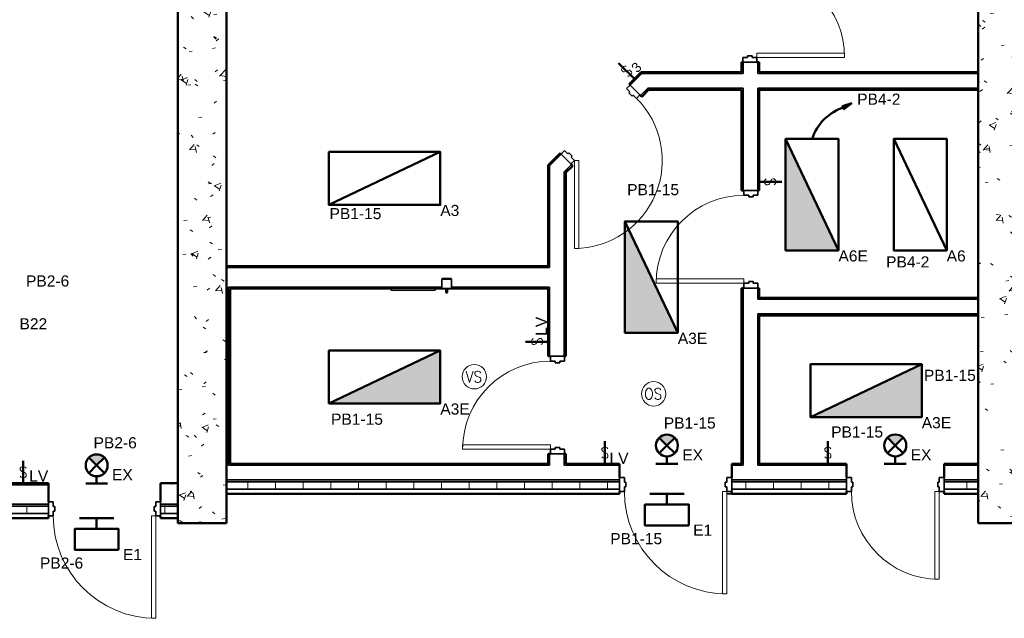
# Model space of a CAD drawing. Header units: inches. Extents: x 8478 to 36837, y 632 to 6786.
# Tile 3 of 5: x 25843 to 26247, y 1093 to 1338. Entities that reach past the tile are written whole.
import ezdxf
from ezdxf.enums import TextEntityAlignment as Align

# ---------------------------------------------------------------- set-up
doc = ezdxf.new("R2010")
doc.units = ezdxf.units.IN
doc.header["$MEASUREMENT"] = 0
doc.linetypes.add('Dash', pattern=[0.25, 0.125, -0.125])
for name, color, linetype, lineweight in [('E-GND-SYMB', 7, 'Dash', 40), ('E-LIGHT-CTRL', 7, 'Continuous', 20), ('E-LIGHT-SYMB', 7, 'Continuous', 30), ('E-LITE-CLNG', 7, 'Continuous', 50), ('E-LITE-CNMB', 7, 'Continuous', 35), ('E-LITE-IDEN', 7, 'Continuous', 35), ('E-LITE-SWCH', 7, 'Continuous', 50), ('E-POWR-CIRC', 7, 'Continuous', 50), ('E-POWR-CNMB', 7, 'Continuous', 35), ('G-PLAN-OTLN', 7, 'Continuous', 35)]:
    doc.layers.add(name, color=color, linetype=linetype, lineweight=lineweight)
doc.styles.add('Arial', font='arial.ttf', dxfattribs={"height": 0.125})
doc.styles.add('NOTES_0.12in', font='romans.shx', dxfattribs={"width": 0.9, "height": 0.12})
doc.styles.get("Standard").update_dxf_attribs({"font": 'arial.ttf'})
pattern_1 = [(50, (0, 0), (27.5427, -2.40992), [2.88, -31.68]), (355, (0, 0), (-5.32784, 28.88427), [2.304, -25.344]), (100.451, (2.295, -0.2), (22.21532, 26.47393), [2.448, -26.924]), (46.184, (0, 7.68), (40.98187, -6.35642), [4.32, -47.52]), (96.636, (3.415, 7.15), (35.89075, 37.4062), [3.671, -40.386]), (351.184, (0, 7.68), (35.89097, 37.4062), [3.456, -38.016]), (21, (3.84, 5.76), (22.92104, -15.46073), [2.88, -31.68]), (326, (3.84, 5.76), (9.34353, 27.84574), [2.304, -25.344]), (71.451, (5.75, 4.472), (32.26477, 12.38442), [2.448, -26.924]), (37.5, (0, 0), (0.466855, 12.782707), [1.267, -23.77, 1.267, -24.461, -25.44]), (37.5, (0, 0), (0.466855, 12.782707), [-50.765, 1.267, -24.173]), (7.5, (0, 0), (10.10159, 15.14509), [1.267, -13.402, 1.267, -23.194, -9.696]), (7.5, (0, 0), (10.10159, 15.14509), [-39.13, 1.267, -8.429]), (327.5, (-8.563, 0), (20.49916, -0.86578), [1.267, -8.333, 1.267, -28.685, -39.744]), (327.5, (-8.563, 0), (20.49916, -0.86578), [-39.552, 1.267, -38.477]), (317.5, (-12.403, 0), (22.39478, 3.84429), [1.267, -11.213, 1.267, -18.624, -28.224]), (317.5, (-12.403, 0), (22.39478, 3.84429), [-32.371, 1.267, -26.957])]
pattern_2 = [(0, (0, 0), (30.72, 7.68), [1.267, -21.773, 1.267, -21.773, -122.88]), (0, (0, 0), (30.72, 7.68), [-46.08, 1.267, -44.813, 1.267, -21.773, -53.76]), (0, (0, 0), (30.72, 7.68), [-115.2, 1.267, -14.093, 1.267, -37.133]), (120, (11.52, 3.84), (-22.011075, 22.7643), [1.267, -21.773, 1.267, -21.773, -122.88]), (120, (11.52, 3.84), (-22.011075, 22.7643), [-46.08, 1.267, -44.813, 1.267, -21.773, -53.76]), (120, (11.52, 3.84), (-22.011075, 22.7643), [-115.2, 1.267, -14.093, 1.267, -37.133]), (240, (15.36, 19.2), (-8.708925, -30.4443), [1.267, -21.773, 1.267, -21.773, -122.88]), (240, (15.36, 19.2), (-8.708925, -30.4443), [-46.08, 1.267, -44.813, 1.267, -21.773, -53.76]), (240, (15.36, 19.2), (-8.708925, -30.4443), [-115.2, 1.267, -14.093, 1.267, -37.133])]
pattern_3 = [(0, (0, 0), (0, 11.331), []), (90, (0, 0), (-11.331, 7e-16), [])]

# ---------------------------------------------------------------- blocks, each defined once
blk = doc.blocks.new('100% ANG M&I Facility_Floor Plan_7-31_elec_copy')
at = {"layer": 'G-PLAN-OTLN', "lineweight": 9}
h = blk.add_hatch(dxfattribs=at)
h.set_pattern_fill('FP_1', color=256, style=0, pattern_type=2)
h.set_pattern_definition(pattern_1)
h.paths.add_polyline_path([(-2511.59, 2267.21), (-2491.59, 2267.21), (-2491.59, 2767.21), (-2511.59, 2767.21), (-2511.59, 2269.84)])
h = blk.add_hatch(dxfattribs=at)
h.set_pattern_fill('FP_1', color=256, style=0, pattern_type=2)
h.set_pattern_definition(pattern_1)
h.paths.add_polyline_path([(-2819.59, 2267.21), (-2819.59, 2747.21), (-2839.59, 2747.21), (-2839.59, 2267.21)])
h = blk.add_hatch(dxfattribs=at)
h.set_pattern_fill('FP_2', color=256, style=0, pattern_type=2)
h.set_pattern_definition(pattern_2)
h.paths.add_polyline_path([(-2511.59, 2444.84), (-2511.59, 2445.46), (-2601.97, 2445.46), (-2601.97, 2444.84), (-2547, 2444.84)])
h.paths.add_polyline_path([(-2607.97, 2444.84), (-2607.97, 2445.46), (-2646.91, 2445.46), (-2647.54, 2444.84), (-2608.59, 2444.84)])
h = blk.add_hatch(dxfattribs=at)
h.set_pattern_fill('FP_2', color=256, style=0, pattern_type=2)
h.set_pattern_definition(pattern_2)
h.paths.add_polyline_path([(-2687.84, 2371.96), (-2687.84, 2372.59), (-2819.59, 2372.59), (-2819.59, 2371.96), (-2724.93, 2371.96)])
h = blk.add_hatch(dxfattribs=at)
h.set_pattern_fill('FP_2', color=256, style=0, pattern_type=2)
h.set_pattern_definition(pattern_2)
h.paths.add_polyline_path([(-2687.84, 2363.34), (-2687.84, 2363.96), (-2727.36, 2363.96), (-2727.36, 2363.34), (-2724.93, 2363.34)])
h.paths.add_polyline_path([(-2732.39, 2363.34), (-2731.42, 2363.34), (-2731.42, 2363.96), (-2818.72, 2363.96), (-2818.72, 2363.34), (-2752.12, 2363.34), (-2752.12, 2363.46), (-2734.12, 2363.46), (-2734.12, 2363.34)])
h = blk.add_hatch(dxfattribs=at)
h.set_pattern_fill('FP_2', color=256, style=0, pattern_type=2)
h.set_pattern_definition(pattern_2)
h.paths.add_polyline_path([(-2818.72, 2291.59), (-2818.09, 2291.59), (-2818.09, 2363.34), (-2818.72, 2363.34), (-2818.72, 2300.06)])
h = blk.add_hatch(dxfattribs=at)
h.set_pattern_fill('FP_2', color=256, style=0, pattern_type=2)
h.set_pattern_definition(pattern_2)
h.paths.add_polyline_path([(-2511.59, 2358.96), (-2511.59, 2359.59), (-2601.34, 2359.59), (-2601.34, 2358.96), (-2547, 2358.96)])
h = blk.add_hatch(dxfattribs=at)
h.set_pattern_fill('FP_2', color=256, style=0, pattern_type=2)
h.set_pattern_definition(pattern_2)
h.paths.add_polyline_path([(-2784.23, 2290.96), (-2687.22, 2290.96), (-2687.22, 2291.59), (-2818.72, 2291.59), (-2818.72, 2290.96), (-2813.89, 2290.96)])
h.paths.add_polyline_path([(-2681.22, 2290.96), (-2658.59, 2290.96), (-2658.59, 2291.59), (-2681.22, 2291.59)])
h.paths.add_polyline_path([(-2565.59, 2290.96), (-2565.59, 2291.59), (-2601.97, 2291.59), (-2601.97, 2290.96)])
h.paths.add_polyline_path([(-2525.59, 2290.96), (-2511.59, 2290.96), (-2511.59, 2291.59), (-2525.59, 2291.59)])
h.paths.add_polyline_path([(-2607.97, 2290.96), (-2607.97, 2291.59), (-2612.59, 2291.59), (-2612.59, 2290.96)])
h = blk.add_hatch(dxfattribs=at)
h.set_pattern_fill('FP_2', color=256, style=0, pattern_type=2)
h.set_pattern_definition(pattern_2)
h.paths.add_polyline_path([(-2843.54, 2282.96), (-2839.59, 2282.96), (-2839.59, 2283.59), (-2846.59, 2283.59), (-2846.59, 2282.96)])
h.paths.add_polyline_path([(-2947.75, 2282.96), (-2892.59, 2282.96), (-2892.59, 2283.59), (-2951.59, 2283.59), (-2951.59, 2282.96), (-2948.31, 2282.96)])
h.paths.add_polyline_path([(-3150.02, 2282.96), (-3147.59, 2282.96), (-3147.59, 2283.59), (-3259.59, 2283.59), (-3259.59, 2282.96)])
h = blk.add_hatch(dxfattribs=at)
h.set_pattern_fill('FP_3', color=256, style=0, pattern_type=2)
h.set_pattern_definition(pattern_3)
h.paths.add_polyline_path([(-2819.59, 2281.21), (-2658.59, 2281.21), (-2658.59, 2284.21), (-2819.59, 2284.21)])
h.paths.add_polyline_path([(-2565.59, 2281.21), (-2565.59, 2284.21), (-2612.59, 2284.21), (-2612.59, 2281.21), (-2606.31, 2281.21)])
h.paths.add_polyline_path([(-2525.59, 2281.21), (-2511.59, 2281.21), (-2511.59, 2284.21), (-2525.59, 2284.21), (-2525.59, 2282.15)])
h = blk.add_hatch(dxfattribs=at)
h.set_pattern_fill('FP_3', color=256, style=0, pattern_type=2)
h.set_pattern_definition(pattern_3)
h.paths.add_polyline_path([(-2843.54, 2271.21), (-2839.59, 2271.21), (-2839.59, 2274.21), (-2846.59, 2274.21), (-2846.59, 2271.21)])
h.paths.add_polyline_path([(-2902.85, 2271.21), (-2892.59, 2271.21), (-2892.59, 2274.21), (-2951.59, 2274.21), (-2951.59, 2271.21)])
h.paths.add_polyline_path([(-3147.83, 2271.21), (-3147.59, 2271.21), (-3147.59, 2273.96), (-3150.02, 2273.96), (-3149.92, 2274.21), (-3259.59, 2274.21), (-3259.59, 2271.21), (-3149.61, 2271.21)])
at = {"layer": 'G-PLAN-OTLN', "lineweight": 50}
for p, q in [((-2819.59, 2267.21), (-2819.59, 2767.21)), ((-2511.59, 2767.21), (-2511.59, 2267.21)), ((-2839.59, 2618.22), (-2839.59, 2267.21)), ((-2608.09, 2456.09), (-2608.59, 2456.09)), ((-2608.59, 2456.09), (-2608.59, 2452.09)), ((-2601.34, 2456.09), (-2602.34, 2456.09)), ((-2601.34, 2452.09), (-2601.34, 2456.09)), ((-2649.65, 2452.09), (-2654.61, 2447.14)), ((-2608.59, 2452.09), (-2649.65, 2452.09)), ((-2511.59, 2452.09), (-2601.34, 2452.09)), ((-2654.61, 2447.14), (-2654.25, 2446.78)), ((-2649.48, 2442.01), (-2646.65, 2444.84)), ((-2646.65, 2444.84), (-2608.59, 2444.84)), ((-2608.59, 2444.84), (-2608.59, 2403.59)), ((-2601.34, 2444.84), (-2511.59, 2444.84)), ((-2601.34, 2403.59), (-2601.34, 2444.84)), ((-2650.19, 2442.72), (-2649.48, 2442.01)), ((-2682.89, 2418.85), (-2687.84, 2413.9)), ((-2682.54, 2418.5), (-2682.89, 2418.85)), ((-2687.84, 2413.9), (-2687.84, 2372.59)), ((-2680.59, 2410.9), (-2677.76, 2413.73)), ((-2677.76, 2413.73), (-2678.47, 2414.43)), ((-2680.59, 2335.59), (-2680.59, 2410.9)), ((-2608.59, 2403.59), (-2607.59, 2403.59)), ((-2601.84, 2403.59), (-2601.34, 2403.59)), ((-2687.84, 2372.59), (-2819.59, 2372.59)), ((-2731.42, 2367.29), (-2731.42, 2367.34)), ((-2731.42, 2367.34), (-2727.36, 2367.34)), ((-2727.36, 2367.34), (-2727.36, 2367.29)), ((-2818.09, 2363.34), (-2752.12, 2363.34)), ((-2818.09, 2291.59), (-2818.09, 2363.34)), ((-2734.12, 2363.34), (-2732.39, 2363.34)), ((-2726.39, 2363.34), (-2687.84, 2363.34)), ((-2687.84, 2363.34), (-2687.84, 2335.59)), ((-2607.59, 2363.59), (-2608.59, 2363.59)), ((-2608.59, 2363.59), (-2608.59, 2291.59)), ((-2601.34, 2363.59), (-2601.84, 2363.59)), ((-2601.34, 2359.59), (-2601.34, 2363.59)), ((-2511.59, 2359.59), (-2601.34, 2359.59)), ((-2601.34, 2291.59), (-2601.34, 2352.34)), ((-2601.34, 2352.34), (-2511.59, 2352.34)), ((-2687.84, 2335.59), (-2686.84, 2335.59)), ((-2681.09, 2335.59), (-2680.59, 2335.59)), ((-2686.84, 2295.59), (-2687.84, 2295.59)), ((-2687.84, 2295.59), (-2687.84, 2291.59)), ((-2680.59, 2295.59), (-2681.09, 2295.59)), ((-2680.59, 2291.59), (-2680.59, 2295.59)), ((-2687.84, 2291.59), (-2818.09, 2291.59)), ((-2658.59, 2291.59), (-2680.59, 2291.59)), ((-2658.59, 2285.96), (-2658.59, 2291.59)), ((-2608.59, 2291.59), (-2612.59, 2291.59)), ((-2612.59, 2291.59), (-2612.59, 2285.96)), ((-2565.59, 2291.59), (-2601.34, 2291.59)), ((-2565.59, 2285.96), (-2565.59, 2291.59)), ((-2511.59, 2291.59), (-2525.59, 2291.59)), ((-2525.59, 2291.59), (-2525.59, 2285.96)), ((-2892.59, 2283.59), (-2951.59, 2283.59)), ((-2892.59, 2275.96), (-2892.59, 2283.59)), ((-2839.59, 2283.59), (-2846.59, 2283.59)), ((-2846.59, 2283.59), (-2846.59, 2275.96)), ((-2658.59, 2279.21), (-2658.59, 2280.21)), ((-2612.59, 2280.21), (-2612.59, 2279.21)), ((-2565.59, 2279.21), (-2565.59, 2280.21)), ((-2525.59, 2280.21), (-2525.59, 2279.21)), ((-2819.59, 2279.21), (-2658.59, 2279.21)), ((-2612.59, 2279.21), (-2565.59, 2279.21)), ((-2525.59, 2279.21), (-2511.59, 2279.21)), ((-2951.59, 2269.21), (-2892.59, 2269.21)), ((-2892.59, 2269.21), (-2892.59, 2270.21)), ((-2846.59, 2270.21), (-2846.59, 2269.21)), ((-2846.59, 2269.21), (-2839.59, 2269.21)), ((-2839.59, 2267.21), (-2819.59, 2267.21)), ((-2511.59, 2267.21), (-2491.59, 2267.21))]:
    blk.add_line(p, q, dxfattribs=at)
at = {"layer": 'G-PLAN-OTLN'}
for p, q in [((-2606.15, 2458.09), (-2608.09, 2458.09)), ((-2608.09, 2458.09), (-2608.09, 2456.09)), ((-2604.28, 2458.71), (-2606.15, 2458.71)), ((-2606.15, 2458.71), (-2606.15, 2458.09)), ((-2604.28, 2458.09), (-2604.28, 2458.71)), ((-2602.34, 2458.09), (-2604.28, 2458.09)), ((-2602.34, 2456.09), (-2602.34, 2458.09)), ((-2608.09, 2456.09), (-2602.34, 2456.09)), ((-2607.97, 2456.09), (-2607.97, 2451.46)), ((-2601.97, 2451.46), (-2601.97, 2456.09)), ((-2654.16, 2446.69), (-2649.4, 2451.46)), ((-2650.28, 2451.46), (-2649.4, 2451.46)), ((-2607.97, 2451.46), (-2649.4, 2451.46)), ((-2511.59, 2451.46), (-2601.97, 2451.46)), ((-2654.25, 2446.78), (-2655.67, 2445.37)), ((-2655.67, 2445.37), (-2654.3, 2444)), ((-2650.19, 2442.72), (-2654.25, 2446.78)), ((-2646.91, 2445.46), (-2649.92, 2442.45)), ((-2607.97, 2445.46), (-2646.91, 2445.46)), ((-2607.97, 2445.46), (-2607.97, 2403.59)), ((-2511.59, 2445.46), (-2601.97, 2445.46)), ((-2601.97, 2403.59), (-2601.97, 2445.46)), ((-2654.3, 2444), (-2654.74, 2443.56)), ((-2654.74, 2443.56), (-2653.41, 2442.23)), ((-2653.41, 2442.23), (-2652.97, 2442.67)), ((-2652.97, 2442.67), (-2651.6, 2441.3)), ((-2651.6, 2441.3), (-2650.19, 2442.72)), ((-2687.22, 2413.64), (-2682.45, 2418.41)), ((-2681.12, 2419.91), (-2682.54, 2418.5)), ((-2682.54, 2418.5), (-2678.47, 2414.43)), ((-2679.75, 2418.54), (-2681.12, 2419.91)), ((-2679.31, 2418.98), (-2679.75, 2418.54)), ((-2677.99, 2417.66), (-2679.31, 2418.98)), ((-2678.43, 2417.22), (-2677.99, 2417.66)), ((-2677.06, 2415.85), (-2678.43, 2417.22)), ((-2687.22, 2413.64), (-2687.22, 2371.96)), ((-2678.21, 2414.17), (-2681.22, 2411.16)), ((-2678.47, 2414.43), (-2677.06, 2415.85)), ((-2681.22, 2411.16), (-2681.22, 2335.59)), ((-2607.59, 2403.59), (-2601.84, 2403.59)), ((-2607.59, 2401.59), (-2607.59, 2403.59)), ((-2605.65, 2401.59), (-2607.59, 2401.59)), ((-2605.65, 2400.96), (-2605.65, 2401.59)), ((-2603.78, 2400.96), (-2605.65, 2400.96)), ((-2603.78, 2401.59), (-2603.78, 2400.96)), ((-2601.84, 2401.59), (-2603.78, 2401.59)), ((-2601.84, 2403.59), (-2601.84, 2401.59)), ((-2687.22, 2371.96), (-2819.59, 2371.96)), ((-2727.36, 2367.29), (-2731.42, 2367.29)), ((-2731.42, 2367.29), (-2731.42, 2363.34)), ((-2727.36, 2363.34), (-2727.36, 2367.29)), ((-2607.59, 2363.59), (-2607.59, 2365.59)), ((-2607.59, 2365.59), (-2605.65, 2365.59)), ((-2605.65, 2366.21), (-2603.78, 2366.21)), ((-2605.65, 2365.59), (-2605.65, 2366.21)), ((-2603.78, 2366.21), (-2603.78, 2365.59)), ((-2603.78, 2365.59), (-2601.84, 2365.59)), ((-2601.84, 2365.59), (-2601.84, 2363.59)), ((-2731.42, 2363.96), (-2818.72, 2363.96)), ((-2818.72, 2290.96), (-2818.72, 2363.96)), ((-2752.12, 2363.46), (-2734.12, 2363.46)), ((-2752.12, 2363.46), (-2752.12, 2362.71)), ((-2752.12, 2363.46), (-2752.12, 2362.71)), ((-2734.12, 2362.71), (-2752.12, 2362.71)), ((-2734.12, 2362.71), (-2734.12, 2363.46)), ((-2734.12, 2362.71), (-2734.12, 2363.46)), ((-2732.39, 2363.34), (-2726.39, 2363.34)), ((-2732.39, 2363.34), (-2732.39, 2363.31)), ((-2732.39, 2363.31), (-2726.39, 2363.31)), ((-2732.15, 2363.26), (-2732.39, 2363.31)), ((-2726.63, 2363.26), (-2732.15, 2363.26)), ((-2729.76, 2363.26), (-2729.76, 2363.19)), ((-2729.02, 2363.19), (-2729.76, 2363.19)), ((-2729.76, 2363.19), (-2729.49, 2363.19)), ((-2729.74, 2363.26), (-2729.74, 2362.26)), ((-2729.74, 2361.71), (-2729.74, 2361.64)), ((-2729.69, 2361.71), (-2729.39, 2361.71)), ((-2729.69, 2361.64), (-2729.39, 2361.64)), ((-2729.47, 2361.94), (-2729.47, 2361.71)), ((-2729.47, 2361.94), (-2729.39, 2361.94)), ((-2729.45, 2363.19), (-2729.45, 2363.26)), ((-2729.32, 2363.19), (-2729.45, 2363.19)), ((-2729.39, 2361.94), (-2729.31, 2361.94)), ((-2729.39, 2361.71), (-2729.09, 2361.71)), ((-2729.39, 2361.64), (-2729.09, 2361.64)), ((-2729.32, 2363.19), (-2729.32, 2363.26)), ((-2729.31, 2361.71), (-2729.31, 2361.94)), ((-2729.3, 2363.19), (-2729.02, 2363.19)), ((-2729.05, 2362.26), (-2729.05, 2363.26)), ((-2729.05, 2361.64), (-2729.05, 2361.71)), ((-2729.02, 2363.19), (-2729.02, 2363.26)), ((-2687.22, 2363.96), (-2727.36, 2363.96)), ((-2726.39, 2363.31), (-2726.63, 2363.26)), ((-2726.39, 2363.31), (-2726.39, 2363.34)), ((-2687.22, 2363.96), (-2687.22, 2335.59)), ((-2607.97, 2363.59), (-2607.97, 2290.96)), ((-2601.84, 2363.59), (-2607.59, 2363.59)), ((-2601.97, 2363.59), (-2601.97, 2358.96)), ((-2511.59, 2358.96), (-2601.97, 2358.96)), ((-2601.97, 2352.96), (-2601.97, 2290.96)), ((-2511.59, 2352.96), (-2601.97, 2352.96)), ((-2686.84, 2335.59), (-2681.09, 2335.59)), ((-2686.84, 2333.59), (-2686.84, 2335.59)), ((-2684.91, 2333.59), (-2686.84, 2333.59)), ((-2684.91, 2332.96), (-2684.91, 2333.59)), ((-2683.03, 2332.96), (-2684.91, 2332.96)), ((-2683.03, 2333.59), (-2683.03, 2332.96)), ((-2681.09, 2333.59), (-2683.03, 2333.59)), ((-2681.09, 2335.59), (-2681.09, 2333.59)), ((-2687.22, 2295.59), (-2687.22, 2290.96)), ((-2686.84, 2295.59), (-2686.84, 2297.59)), ((-2686.84, 2297.59), (-2684.91, 2297.59)), ((-2681.09, 2295.59), (-2686.84, 2295.59)), ((-2684.91, 2298.21), (-2683.03, 2298.21)), ((-2684.91, 2297.59), (-2684.91, 2298.21)), ((-2683.03, 2298.21), (-2683.03, 2297.59)), ((-2683.03, 2297.59), (-2681.09, 2297.59)), ((-2681.22, 2295.59), (-2681.22, 2290.96)), ((-2681.09, 2297.59), (-2681.09, 2295.59)), ((-2687.22, 2290.96), (-2818.72, 2290.96)), ((-2658.59, 2290.96), (-2681.22, 2290.96)), ((-2607.97, 2290.96), (-2612.59, 2290.96)), ((-2565.59, 2290.96), (-2601.97, 2290.96)), ((-2511.59, 2290.96), (-2525.59, 2290.96)), ((-2658.59, 2284.96), (-2819.59, 2284.96)), ((-2658.59, 2284.21), (-2819.59, 2284.21)), ((-2658.59, 2285.96), (-2656.59, 2285.96)), ((-2658.59, 2280.21), (-2658.59, 2285.96)), ((-2656.59, 2285.96), (-2656.59, 2284.03)), ((-2656.59, 2284.03), (-2655.97, 2284.03)), ((-2655.97, 2284.03), (-2655.97, 2282.15)), ((-2615.22, 2284.03), (-2614.59, 2284.03)), ((-2615.22, 2282.15), (-2615.22, 2284.03)), ((-2614.59, 2285.96), (-2612.59, 2285.96)), ((-2614.59, 2284.03), (-2614.59, 2285.96)), ((-2612.59, 2285.96), (-2612.59, 2280.21)), ((-2565.59, 2284.96), (-2612.59, 2284.96)), ((-2565.59, 2284.21), (-2612.59, 2284.21)), ((-2565.59, 2285.96), (-2563.59, 2285.96)), ((-2565.59, 2280.21), (-2565.59, 2285.96)), ((-2563.59, 2285.96), (-2563.59, 2284.03)), ((-2563.59, 2284.03), (-2562.97, 2284.03)), ((-2562.97, 2284.03), (-2562.97, 2282.15)), ((-2528.22, 2284.03), (-2527.59, 2284.03)), ((-2528.22, 2282.15), (-2528.22, 2284.03)), ((-2527.59, 2285.96), (-2525.59, 2285.96)), ((-2527.59, 2284.03), (-2527.59, 2285.96)), ((-2525.59, 2285.96), (-2525.59, 2280.21)), ((-2511.59, 2284.96), (-2525.59, 2284.96)), ((-2511.59, 2284.21), (-2525.59, 2284.21)), ((-2892.59, 2282.96), (-2948.31, 2282.96)), ((-2658.59, 2281.21), (-2819.59, 2281.21)), ((-2656.59, 2280.21), (-2658.59, 2280.21)), ((-2656.59, 2282.15), (-2656.59, 2280.21)), ((-2655.97, 2282.15), (-2656.59, 2282.15)), ((-2614.59, 2282.15), (-2615.22, 2282.15)), ((-2614.59, 2280.21), (-2614.59, 2282.15)), ((-2612.59, 2280.21), (-2614.59, 2280.21)), ((-2565.59, 2281.21), (-2612.59, 2281.21)), ((-2563.59, 2280.21), (-2565.59, 2280.21)), ((-2563.59, 2282.15), (-2563.59, 2280.21)), ((-2562.97, 2282.15), (-2563.59, 2282.15)), ((-2527.59, 2282.15), (-2528.22, 2282.15)), ((-2527.59, 2280.21), (-2527.59, 2282.15)), ((-2525.59, 2280.21), (-2527.59, 2280.21)), ((-2511.59, 2281.21), (-2525.59, 2281.21)), ((-2892.59, 2275.96), (-2890.59, 2275.96)), ((-2892.59, 2270.21), (-2892.59, 2275.96)), ((-2890.59, 2275.96), (-2890.59, 2274.03)), ((-2848.59, 2275.96), (-2846.59, 2275.96)), ((-2848.59, 2274.03), (-2848.59, 2275.96)), ((-2846.59, 2275.96), (-2846.59, 2270.21)), ((-2614.59, 2279.21), (-2612.59, 2279.21)), ((-2892.59, 2274.21), (-2951.59, 2274.21)), ((-2892.59, 2274.96), (-2948.31, 2274.96)), ((-2890.59, 2274.03), (-2889.97, 2274.03)), ((-2890.59, 2272.15), (-2890.59, 2270.21)), ((-2889.97, 2272.15), (-2890.59, 2272.15)), ((-2889.97, 2274.03), (-2889.97, 2272.15)), ((-2849.22, 2274.03), (-2848.59, 2274.03)), ((-2849.22, 2272.15), (-2849.22, 2274.03)), ((-2848.59, 2272.15), (-2849.22, 2272.15)), ((-2848.59, 2270.21), (-2848.59, 2272.15)), ((-2839.59, 2274.96), (-2846.59, 2274.96)), ((-2839.59, 2274.21), (-2846.59, 2274.21)), ((-2892.59, 2271.21), (-2951.59, 2271.21)), ((-2890.59, 2270.21), (-2892.59, 2270.21)), ((-2846.59, 2270.21), (-2848.59, 2270.21)), ((-2839.59, 2271.21), (-2846.59, 2271.21))]:
    blk.add_line(p, q, dxfattribs=at)
at = {"layer": 'G-PLAN-OTLN', "lineweight": 20}
for p, q in [((-2566.34, 2459.84), (-2602.34, 2459.84)), ((-2602.34, 2459.84), (-2602.34, 2458.09)), ((-2602.34, 2458.09), (-2566.34, 2458.09)), ((-2566.34, 2458.09), (-2566.34, 2459.84)), ((-2675.31, 2415.85), (-2677.06, 2415.85)), ((-2677.06, 2415.85), (-2677.06, 2379.85)), ((-2675.31, 2379.85), (-2675.31, 2415.85)), ((-2677.06, 2379.85), (-2675.31, 2379.85)), ((-2643.59, 2367.34), (-2607.59, 2367.34)), ((-2643.59, 2365.59), (-2643.59, 2367.34)), ((-2607.59, 2365.59), (-2643.59, 2365.59)), ((-2607.59, 2367.34), (-2607.59, 2365.59)), ((-2722.84, 2299.34), (-2686.84, 2299.34)), ((-2722.84, 2297.59), (-2722.84, 2299.34)), ((-2686.84, 2297.59), (-2722.84, 2297.59)), ((-2686.84, 2299.34), (-2686.84, 2297.59)), ((-2616.34, 2280.21), (-2614.59, 2280.21)), ((-2616.34, 2238.21), (-2616.34, 2280.21)), ((-2614.59, 2280.21), (-2614.59, 2238.21)), ((-2529.34, 2280.21), (-2527.59, 2280.21)), ((-2529.34, 2244.21), (-2529.34, 2280.21)), ((-2527.59, 2280.21), (-2527.59, 2244.21)), ((-2850.34, 2270.21), (-2848.59, 2270.21)), ((-2850.34, 2228.21), (-2850.34, 2270.21)), ((-2848.59, 2270.21), (-2848.59, 2228.21)), ((-2527.59, 2244.21), (-2529.34, 2244.21)), ((-2614.59, 2238.21), (-2616.34, 2238.21)), ((-2848.59, 2228.21), (-2850.34, 2228.21))]:
    blk.add_line(p, q, dxfattribs=at)
at = {"layer": 'G-PLAN-OTLN', "linetype": 'Continuous', "lineweight": 9}
for p, q in [((-2651.06, 2449.8), (-2651.08, 2449.83)), ((-2570.66, 2452.09), (-2571.02, 2451.46)), ((-2687.84, 2411.52), (-2687.22, 2411.52)), ((-2687.84, 2388.48), (-2687.22, 2388.48)), ((-2687.84, 2357.76), (-2687.22, 2357.76)), ((-2586.19, 2352.81), (-2586.28, 2352.96)), ((-2687.29, 2342.23), (-2687.84, 2341.28)), ((-2608.23, 2340.93), (-2608.59, 2340.3))]:
    blk.add_line(p, q, dxfattribs=at)
at = {"layer": 'G-PLAN-OTLN', "flags": 128}
for points in [[(-2729.47, 2361.94), (-2729.48, 2361.94), (-2729.5, 2361.95), (-2729.51, 2361.95), (-2729.52, 2361.95), (-2729.53, 2361.96), (-2729.54, 2361.96), (-2729.56, 2361.97), (-2729.57, 2361.97), (-2729.58, 2361.98), (-2729.59, 2361.99), (-2729.6, 2361.99), (-2729.61, 2362), (-2729.62, 2362.01), (-2729.63, 2362.02), (-2729.64, 2362.03), (-2729.65, 2362.04), (-2729.66, 2362.05), (-2729.67, 2362.06), (-2729.67, 2362.07), (-2729.68, 2362.08), (-2729.69, 2362.09), (-2729.69, 2362.1), (-2729.7, 2362.11), (-2729.71, 2362.12), (-2729.71, 2362.13), (-2729.72, 2362.14), (-2729.72, 2362.16), (-2729.72, 2362.17), (-2729.73, 2362.18), (-2729.73, 2362.19), (-2729.73, 2362.21), (-2729.73, 2362.22), (-2729.74, 2362.23), (-2729.74, 2362.24), (-2729.74, 2362.26)], [(-2729.05, 2362.26), (-2729.05, 2362.24), (-2729.05, 2362.23), (-2729.05, 2362.22), (-2729.05, 2362.21), (-2729.05, 2362.19), (-2729.06, 2362.18), (-2729.06, 2362.17), (-2729.06, 2362.16), (-2729.07, 2362.14), (-2729.07, 2362.13), (-2729.08, 2362.12), (-2729.08, 2362.11), (-2729.09, 2362.1), (-2729.1, 2362.09), (-2729.1, 2362.08), (-2729.11, 2362.06), (-2729.12, 2362.05), (-2729.13, 2362.04), (-2729.14, 2362.04), (-2729.14, 2362.03), (-2729.15, 2362.02), (-2729.16, 2362.01), (-2729.17, 2362), (-2729.18, 2361.99), (-2729.19, 2361.99), (-2729.21, 2361.98), (-2729.22, 2361.97), (-2729.23, 2361.97), (-2729.24, 2361.96), (-2729.25, 2361.96), (-2729.26, 2361.95), (-2729.28, 2361.95), (-2729.29, 2361.95), (-2729.3, 2361.94), (-2729.31, 2361.94)]]:
    blk.add_lwpolyline(points, dxfattribs=at)
at = {"layer": 'G-PLAN-OTLN', "lineweight": 9}
for centre, radius, start, end in [((-2602.34, 2458.09), 36, 0, 90), ((-2677.06, 2415.85), 36, 270, 45), ((-2607.59, 2365.59), 36, 90, 180), ((-2686.84, 2297.59), 36, 90, 180), ((-2614.59, 2280.21), 42, 180, 270), ((-2527.59, 2280.21), 36, 180, 270), ((-2848.59, 2270.21), 42, 180, 270)]:
    blk.add_arc(centre, radius, start, end, dxfattribs=at)

msp = doc.modelspace()

# ---------------------------------------------------------------- hatches: boundary and pattern name
at = {"layer": 'E-LITE-CLNG'}
h = msp.add_hatch(color=256, dxfattribs=at)
h.dxf.hatch_style = 1
h.paths.add_polyline_path([(26156.93, 1289.5), (26156.93, 1243.85), (26178.62, 1243.85)])
h.paths.add_polyline_path([(25968.37, 1396.35), (25968.37, 1350.7), (25990.06, 1350.7)])
h.paths.add_polyline_path([(26015.48, 1202.8), (25969.83, 1181.11), (26015.48, 1181.11)])
h.paths.add_polyline_path([(26103.19, 1230.28), (26102.94, 1230.28), (26102.94, 1230.28), (26102.94, 1230.8), (26092.49, 1252.8), (26091.1, 1251.8), (26091.1, 1210.07), (26112.79, 1210.07)])
h.paths.add_polyline_path([(26212.75, 1197.18), (26167.1, 1175.5), (26212.75, 1175.5)])
h = msp.add_hatch(color=256, dxfattribs=at)
h.dxf.hatch_style = 1
h.paths.add_polyline_path([(26091.1, 1255.72), (26091.1, 1210.07), (26112.79, 1210.07)])
h = msp.add_hatch(color=256, dxfattribs=at)
h.dxf.hatch_style = 1
h.paths.add_polyline_path([(26111.51, 1167.05, 0.414214), (26105.15, 1167.05), (26108.33, 1163.87)])
h = msp.add_hatch(color=256, dxfattribs=at)
h.dxf.hatch_style = 1
h.paths.add_polyline_path([(26205.07, 1167.09, 0.414214), (26198.71, 1167.09), (26201.89, 1163.91)])
h = msp.add_hatch(color=256, dxfattribs=at)
h.dxf.hatch_style = 1
h.paths.add_polyline_path([(25877.86, 1158.94, 0.414214), (25871.5, 1158.94), (25874.68, 1155.76)])
at = {"layer": 'E-POWR-CIRC', "transparency": 33554687}
h = msp.add_hatch(color=256, dxfattribs=at)
h.dxf.hatch_style = 1
h.paths.add_polyline_path([(26184.04, 1304.18), (26180.22, 1302.89), (26181, 1302.53), (26180.88, 1301.69)])

# ---------------------------------------------------------------- linework, layer by layer
at = {"layer": 'E-LIGHT-CTRL'}
for centre in [(26029.44, 1192.05, 120), (26102.89, 1185.05, 120)]:
    msp.add_circle(centre, 5, dxfattribs=at)
at = {"layer": 'E-LITE-CLNG'}
for p, q in [((26108.33, 1163.87), (26105.15, 1167.05)), ((26108.33, 1163.87), (26111.51, 1167.05)), ((26201.89, 1163.91), (26198.71, 1167.09)), ((26201.89, 1163.91), (26205.07, 1167.09)), ((26108.33, 1163.87), (26105.15, 1160.7)), ((26108.33, 1163.87), (26111.51, 1160.7)), ((26201.89, 1163.91), (26198.71, 1160.73)), ((26201.89, 1163.91), (26205.07, 1160.73)), ((25874.68, 1155.76), (25871.5, 1158.94)), ((25874.68, 1155.76), (25877.86, 1158.94)), ((26108.33, 1159.38), (26108.33, 1156.39)), ((26201.89, 1159.42), (26201.89, 1156.42)), ((25874.68, 1155.76), (25871.5, 1152.58)), ((25874.68, 1155.76), (25877.86, 1152.58)), ((26103.84, 1156.39), (26112.82, 1156.39)), ((26197.4, 1156.42), (26206.38, 1156.42)), ((25874.68, 1151.27), (25874.68, 1148.27)), ((25870.19, 1148.27), (25879.17, 1148.27)), ((26115.34, 1144.03), (26101.32, 1144.03)), ((26108.33, 1139.66), (26108.33, 1144.03)), ((25881.69, 1134.04), (25867.67, 1134.04)), ((25874.68, 1129.67), (25874.68, 1134.04))]:
    msp.add_line(p, q, dxfattribs=at)
for points in [[(26117.32, 1131.15), (26099.34, 1131.15), (26099.34, 1139.66), (26117.32, 1139.66)], [(25883.67, 1121.16), (25865.69, 1121.16), (25865.69, 1129.67), (25883.67, 1129.67)]]:
    msp.add_lwpolyline(points, close=True, dxfattribs=at)
for points in [[(26156.93, 1243.85, 119.82), (26156.93, 1289.5, 119.82), (26178.62, 1289.5, 119.82), (26178.62, 1243.85, 119.82)], [(26178.62, 1243.85, 119.82), (26178.62, 1289.5, 119.82), (26156.93, 1289.5, 119.82), (26156.93, 1243.85, 119.82)], [(26156.93, 1289.5, 119.82), (26156.93, 1243.85, 119.82), (26156.93, 1243.85, 119.82), (26156.93, 1289.5, 119.82)], [(26178.62, 1289.5, 119.82), (26156.93, 1289.5, 119.82), (26156.93, 1289.5, 119.82), (26178.62, 1289.5, 119.82)], [(26178.62, 1243.85, 119.82), (26178.62, 1289.5, 119.82), (26178.62, 1289.5, 119.82), (26178.62, 1243.85, 119.82)], [(26201.26, 1243.85, 119.82), (26201.26, 1289.5, 119.82), (26222.95, 1289.5, 119.82), (26222.95, 1243.85, 119.82)], [(26222.95, 1243.85, 119.82), (26222.95, 1289.5, 119.82), (26201.26, 1289.5, 119.82), (26201.26, 1243.85, 119.82)], [(26201.26, 1289.5, 119.82), (26201.26, 1243.85, 119.82), (26201.26, 1243.85, 119.82), (26201.26, 1289.5, 119.82)], [(26222.95, 1289.5, 119.82), (26201.26, 1289.5, 119.82), (26201.26, 1289.5, 119.82), (26222.95, 1289.5, 119.82)], [(26222.95, 1243.85, 119.82), (26222.95, 1289.5, 119.82), (26222.95, 1289.5, 119.82), (26222.95, 1243.85, 119.82)], [(25969.83, 1284.18, 119.82), (26015.48, 1284.18, 119.82), (26015.48, 1262.49, 119.82), (25969.83, 1262.49, 119.82)], [(25969.83, 1262.49, 119.82), (26015.48, 1262.49, 119.82), (26015.48, 1284.18, 119.82), (25969.83, 1284.18, 119.82)], [(26015.48, 1284.18, 119.82), (25969.83, 1284.18, 119.82), (25969.83, 1284.18, 119.82), (26015.48, 1284.18, 119.82)], [(25969.83, 1284.18, 119.82), (25969.83, 1262.49, 119.82), (25969.83, 1262.49, 119.82), (25969.83, 1284.18, 119.82)], [(26015.48, 1262.49, 119.82), (26015.48, 1284.18, 119.82), (26015.48, 1284.18, 119.82), (26015.48, 1262.49, 119.82)], [(25969.83, 1262.49, 119.82), (26015.48, 1262.49, 119.82), (26015.48, 1262.49, 119.82), (25969.83, 1262.49, 119.82)], [(26091.1, 1210.07, 119.82), (26091.1, 1255.72, 119.82), (26112.79, 1255.72, 119.82), (26112.79, 1210.07, 119.82)], [(26112.79, 1210.07, 119.82), (26112.79, 1255.72, 119.82), (26091.1, 1255.72, 119.82), (26091.1, 1210.07, 119.82)], [(26091.1, 1255.72, 119.82), (26091.1, 1210.07, 119.82), (26091.1, 1210.07, 119.82), (26091.1, 1255.72, 119.82)], [(26112.79, 1255.72, 119.82), (26091.1, 1255.72, 119.82), (26091.1, 1255.72, 119.82), (26112.79, 1255.72, 119.82)], [(26112.79, 1210.07, 119.82), (26112.79, 1255.72, 119.82), (26112.79, 1255.72, 119.82), (26112.79, 1210.07, 119.82)], [(26156.93, 1243.85, 119.82), (26178.62, 1243.85, 119.82), (26178.62, 1243.85, 119.82), (26156.93, 1243.85, 119.82)], [(26201.26, 1243.85, 119.82), (26222.95, 1243.85, 119.82), (26222.95, 1243.85, 119.82), (26201.26, 1243.85, 119.82)], [(26091.1, 1210.07, 119.82), (26112.79, 1210.07, 119.82), (26112.79, 1210.07, 119.82), (26091.1, 1210.07, 119.82)], [(25969.83, 1202.8, 119.82), (26015.48, 1202.8, 119.82), (26015.48, 1181.11, 119.82), (25969.83, 1181.11, 119.82)], [(25969.83, 1181.11, 119.82), (26015.48, 1181.11, 119.82), (26015.48, 1202.8, 119.82), (25969.83, 1202.8, 119.82)], [(26015.48, 1202.8, 119.82), (25969.83, 1202.8, 119.82), (25969.83, 1202.8, 119.82), (26015.48, 1202.8, 119.82)], [(25969.83, 1202.8, 119.82), (25969.83, 1181.11, 119.82), (25969.83, 1181.11, 119.82), (25969.83, 1202.8, 119.82)], [(26015.48, 1181.11, 119.82), (26015.48, 1202.8, 119.82), (26015.48, 1202.8, 119.82), (26015.48, 1181.11, 119.82)], [(26167.1, 1197.18, 119.82), (26212.75, 1197.18, 119.82), (26212.75, 1175.5, 119.82), (26167.1, 1175.5, 119.82)], [(26167.1, 1175.5, 119.82), (26212.75, 1175.5, 119.82), (26212.75, 1197.18, 119.82), (26167.1, 1197.18, 119.82)], [(26212.75, 1197.18, 119.82), (26167.1, 1197.18, 119.82), (26167.1, 1197.18, 119.82), (26212.75, 1197.18, 119.82)], [(26167.1, 1197.18, 119.82), (26167.1, 1175.5, 119.82), (26167.1, 1175.5, 119.82), (26167.1, 1197.18, 119.82)], [(26212.75, 1175.5, 119.82), (26212.75, 1197.18, 119.82), (26212.75, 1197.18, 119.82), (26212.75, 1175.5, 119.82)], [(25969.83, 1181.11, 119.82), (26015.48, 1181.11, 119.82), (26015.48, 1181.11, 119.82), (25969.83, 1181.11, 119.82)], [(26167.1, 1175.5, 119.82), (26212.75, 1175.5, 119.82), (26212.75, 1175.5, 119.82), (26167.1, 1175.5, 119.82)]]:
    msp.add_polyline3d(points, close=True, dxfattribs=at)
for points in [[(26156.93, 1289.5, 119.82), (26178.62, 1243.85, 119.82)], [(26201.26, 1289.5, 119.82), (26222.95, 1243.85, 119.82)], [(26015.48, 1284.18, 119.82), (25969.83, 1262.49, 119.82)], [(26091.1, 1255.72, 119.82), (26112.79, 1210.07, 119.82)], [(26015.48, 1202.8, 119.82), (25969.83, 1181.11, 119.82)], [(26212.75, 1197.18, 119.82), (26167.1, 1175.5, 119.82)]]:
    msp.add_polyline3d(points, dxfattribs=at)
for centre in [(26108.33, 1163.87), (26201.89, 1163.91), (25874.68, 1155.76)]:
    msp.add_circle(centre, 4.49, dxfattribs=at)
at = {"layer": 'E-LITE-SWCH'}
for p, q in [((26095, 1314.09), (26088.47, 1320.62)), ((26146.14, 1271.96), (26155.37, 1271.96)), ((26059.64, 1206.42), (26050.41, 1206.42)), ((26082.89, 1156.42), (26082.89, 1165.65)), ((26174.23, 1156.42), (26174.23, 1165.65)), ((25844.59, 1148.42), (25844.59, 1157.65))]:
    msp.add_line(p, q, dxfattribs=at)
at = {"layer": 'E-POWR-CIRC', "elevation": 119.82}
msp.add_lwpolyline([(26184.04, 1304.18), (26180.22, 1302.89), (26181, 1302.53), (26181, 1302.53), (26180.88, 1301.69)], close=True, dxfattribs=at)
at = {"layer": 'E-POWR-CIRC'}
msp.add_arc((26187.05, 1283.22, 119.82), 20.24, 107.4109, 161.9159, dxfattribs=at)

# ---------------------------------------------------------------- block references
at = {"layer": 'E-GND-SYMB'}
msp.add_blockref('100% ANG M&I Facility_Floor Plan_7-31_elec_copy', (28747.48, -1135.17), dxfattribs=at)

# ---------------------------------------------------------------- texts
at = {"layer": 'E-LIGHT-CTRL', "style": 'NOTES_0.12in', "width": 0.9}
for s, p in [('VS', (26029.26, 1192.03, 120)), ('OS', (26102.71, 1185.04, 120))]:
    msp.add_text(s, height=4.562, dxfattribs=at).set_placement(p, align=Align.MIDDLE)
at = {"layer": 'E-LIGHT-SYMB'}
for s, p in [('A3', (26015.48, 1262.49, 119.82)), ('A6E', (26178.62, 1243.85, 119.82)), ('A6', (26222.95, 1243.85, 119.82)), ('B22', (25843.07, 1216.03, 275.59)), ('A3E', (26112.79, 1210.07, 119.82)), ('A3E ', (26015.48, 1181.11, 119.82)), ('A3E', (26212.75, 1175.5, 119.82)), ('EX', (26114.63, 1162.32, 275.59)), ('EX', (26208.19, 1162.36, 275.59)), ('EX', (25880.98, 1154.21, 275.59)), ('E1', (26119.09, 1131.46, 275.59)), ('E1', (25885.44, 1121.47, 275.59))]:
    msp.add_text(s, height=4.562, dxfattribs=at).set_placement(p, align=Align.TOP_LEFT)
at = {"layer": 'E-LITE-CNMB', "char_height": 4.562, "attachment_point": 1, "style": 'Arial'}
for s, insert in [('PB1-15', (26092.04, 1271.03, -156)), ('PB1-15', (25970.09, 1261.21)), ('PB4-2', (26198.14, 1241.41)), ('PB2-6', (25845.75, 1233.59)), ('PB1-15', (26213.63, 1194.9)), ('PB1-15', (25970.72, 1176.94)), ('PB1-15', (26107.06, 1175.38, -275.59)), ('PB1-15', (26175.63, 1171.71, -275.59)), ('PB2-6', (25873.41, 1167.27, -275.59)), ('PB1-15', (26085.12, 1127.97, -275.59)), ('PB2-6', (25851.47, 1117.98, -275.59))]:
    msp.add_mtext_dynamic_manual_height_columns(s, width=3.585, gutter_width=0.625, heights=[0], dxfattribs=dict(at, insert=insert))
at = {"layer": 'E-LITE-IDEN', "insert": (26054.59, 1210.1), "char_height": 4.562, "width": 5.2803, "attachment_point": 1, "rotation": 90, "style": 'Arial'}
msp.add_mtext('\\pxqc;LV', dxfattribs=at)
at = {"layer": 'E-LITE-IDEN', "char_height": 4.562, "width": 5.2803, "attachment_point": 1, "style": 'Arial'}
for insert in [(26086.07, 1160.9), (25848.3, 1153.68)]:
    msp.add_mtext('\\pxqc;LV', dxfattribs=dict(at, insert=insert))
at = {"layer": 'E-LITE-SWCH', "style": 'NOTES_0.12in', "width": 0.9}
for rotation, p in [(45, (26091.86, 1317.28)), (270, (26150.62, 1271.93)), (90, (26055.16, 1206.46))]:
    msp.add_text('S', height=4.56, rotation=rotation, dxfattribs=at).set_placement(p, align=Align.MIDDLE)
at = {"layer": 'E-LITE-SWCH', "style": 'Arial'}
msp.add_text('3', height=4, rotation=45, dxfattribs=at).set_placement((26096.15, 1316.34))
at = {"layer": 'E-LITE-SWCH', "style": 'NOTES_0.12in', "width": 0.9}
for p in [(26082.93, 1160.9), (26174.27, 1160.9), (25844.62, 1152.9)]:
    msp.add_text('S', height=4.56, dxfattribs=at).set_placement(p, align=Align.MIDDLE)
at = {"layer": 'E-POWR-CNMB', "insert": (26186.29, 1308.1, 119.82), "char_height": 4.562, "attachment_point": 1, "style": 'Arial'}
msp.add_mtext_dynamic_manual_height_columns('PB4-2', width=3.585, gutter_width=0.625, heights=[0], dxfattribs=at)

doc.saveas('drawing.dxf')
